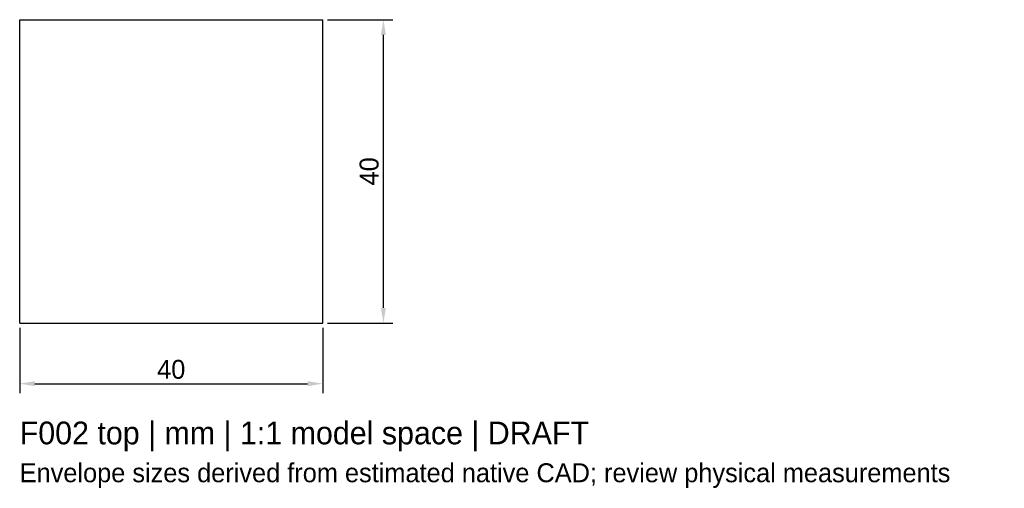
# Model space of a CAD drawing. Header units: millimetres. Extents: x -20 to 110, y -42 to 20.
import ezdxf

# ---------------------------------------------------------------- set-up
doc = ezdxf.new("R2010")
doc.units = ezdxf.units.MM
doc.linetypes.add('HIDDEN', pattern=[9.525, 6.35, -3.175])
for name, color, linetype in [('ANNOTATIONS', 7, 'Continuous'), ('DIMENSIONS', 7, 'Continuous'), ('HIDDEN', 8, 'HIDDEN'), ('VISIBLE', 7, 'Continuous')]:
    doc.layers.add(name, color=color, linetype=linetype)
doc.dimstyles.get("Standard").update_dxf_attribs({"dimtxt": 2.5, "dimasz": 2.5, "dimexe": 1.25, "dimexo": 0.625, "dimtad": 1, "dimcen": 2.5, "dimazin": 3, "dimtfac": 1, "dimtmove": 0, "dimatfit": 3})

msp = doc.modelspace()

# ---------------------------------------------------------------- linework, layer by layer
at = {"layer": 'HIDDEN'}
for p, q in [((-20, -20), (-20, 20)), ((-20, 20), (20, 20)), ((20, -20), (20, 20)), ((-20, -20), (20, -20))]:
    msp.add_line(p, q, dxfattribs=at)
at = {"layer": 'VISIBLE'}
for p, q in [((-20, -20), (-20, 20)), ((-20, 20), (20, 20)), ((20, -20), (20, 20)), ((-20, -20), (20, -20))]:
    msp.add_line(p, q, dxfattribs=at)

# ---------------------------------------------------------------- texts
at = {"layer": 'ANNOTATIONS'}
for s, height, p in [('F002 top | mm | 1:1 model space | DRAFT', 3, (-20, -36)), ('Envelope sizes derived from estimated native CAD; review physical measurements', 2.5, (-20, -41))]:
    msp.add_text(s, height=height, dxfattribs=at).set_placement(p)

# ---------------------------------------------------------------- dimensions: what is measured, and where the dimension line sits
at = {"layer": 'DIMENSIONS'}
msp.add_linear_dim(base=(28, -20), p1=(20, -20), p2=(20, 20), angle=90, dimstyle='Standard', override={"dimtxt": 2.5, "dimasz": 2, "dimtad": 1, "dimdec": 2}, dxfattribs=at).render()
msp.add_linear_dim(base=(-20, -28), p1=(-20, -20), p2=(20, -20), dimstyle='Standard', override={"dimtxt": 2.5, "dimasz": 2, "dimtad": 1, "dimdec": 2}, dxfattribs=at).render()

doc.saveas('drawing.dxf')
